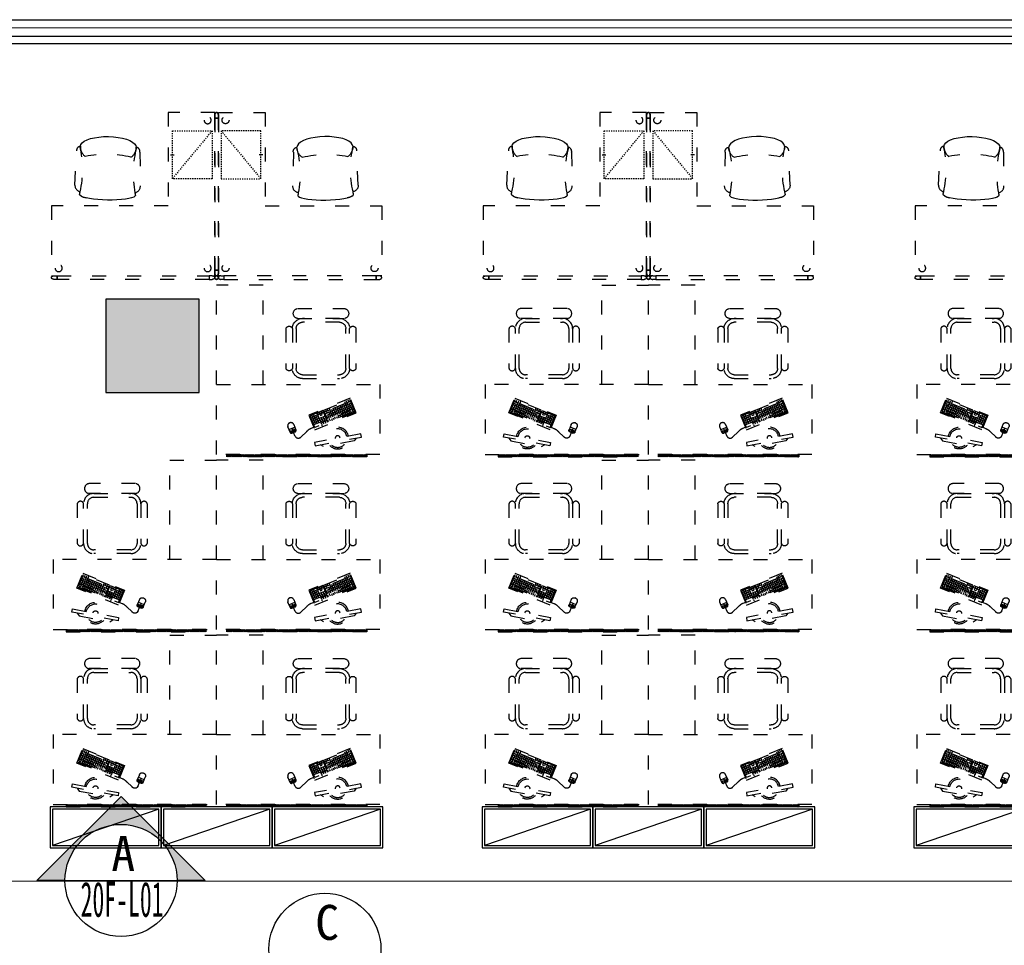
# Model space of a CAD drawing. Header units: millimetres. Extents: x -539149 to -534375, y 505028 to 505469.
# Tile 128 of 135: x -534759 to -534675, y 505283 to 505363. Entities that reach past the tile are written whole.
import ezdxf
from ezdxf.enums import TextEntityAlignment as Align
from ezdxf.lldxf.tags import DXFTag

# ---------------------------------------------------------------- set-up
doc = ezdxf.new("R2010")
doc.units = ezdxf.units.MM
doc.header["$LTSCALE"] = 10
doc.linetypes.add('ACAD_ISO03W100', pattern=[30, 12, -18])
doc.linetypes.add('HIDDEN2', pattern=[0.1875, 0.125, -0.0625])
for name, color, linetype in [('A-建筑-原墙体', 2, 'Continuous'), ('A-建筑-柱子、剪力墙', 251, 'Continuous'), ('A-建筑-窗户', 4, 'Continuous'), ('B-平面-到顶家具H', 30, 'Continuous'), ('B-平面-家具L', 30, 'Continuous'), ('B-平面-活动家具', 30, 'ACAD_ISO03W100'), ('E-图框', 100, 'Continuous'), ('E-填充', 251, 'Continuous'), ('E-文本', 7, 'Continuous'), ('家具', 1, 'Continuous')]:
    doc.layers.add(name, color=color, linetype=linetype)
doc.styles.add('黑体', font='simhei.ttf')
tags = doc.linetypes.add('CENTER', pattern=[2, 1.25, -0.25, 0.25, -0.25]).pattern_tags.tags
tags[10:11] = [DXFTag(74, 4), DXFTag(75, 0), DXFTag(340, '0'), DXFTag(46, 1.0), DXFTag(50, 0.0), DXFTag(44, 0.0), DXFTag(45, 0.0)]
tags[8:9] = [DXFTag(74, 4), DXFTag(75, 0), DXFTag(340, '0'), DXFTag(46, 1.0), DXFTag(50, 0.0), DXFTag(44, 0.0), DXFTag(45, 0.0)]
tags[6:7] = [DXFTag(74, 4), DXFTag(75, 0), DXFTag(340, '0'), DXFTag(46, 1.0), DXFTag(50, 0.0), DXFTag(44, 0.0), DXFTag(45, 0.0)]
tags[4:5] = [DXFTag(74, 4), DXFTag(75, 0), DXFTag(340, '0'), DXFTag(46, 1.0), DXFTag(50, 0.0), DXFTag(44, 0.0), DXFTag(45, 0.0)]

# ---------------------------------------------------------------- blocks, each defined once
blk = doc.blocks.new('_FZH')
at = {"layer": 'A-建筑-原墙体'}
blk.add_lwpolyline([(-0.5, -0.5), (0.5, -0.5), (0.5, 0.5), (-0.5, 0.5)], close=True, dxfattribs=at)
at = {"layer": 'A-建筑-柱子、剪力墙'}
blk.add_solid([(-0.5, -0.5), (0.5, -0.5), (-0.5, 0.5), (0.5, 0.5)], dxfattribs=at)
blk = doc.blocks.new('A$C42307EB7')
at = {"layer": 'B-平面-活动家具'}
h = blk.add_hatch(dxfattribs=at)
h.set_pattern_fill('ANSI31', color=8, scale=50, angle=90, style=0)
h.set_pattern_definition([(135, (-88, -20), (-4.419417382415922, -4.419417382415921), [])])
h.paths.add_polyline_path([(-1288, -20), (-88, -20), (-88, 0), (-1288, 0)])
for p, q in [((-400, 600), (-400, 1450)), ((-400, 1450), (0, 1450)), ((0, 600), (0, 1450)), ((-694.9238386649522, 1250.000003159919), (-1094.076179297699, 1249.999996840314)), ((-694.9238373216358, 1165.154371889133), (-1094.076177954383, 1165.154365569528))]:
    blk.add_line(p, q, dxfattribs=at)
at = {"layer": 'B-平面-活动家具', "color": 8}
for p, q in [((-1052.681825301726, 1132.427093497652), (-736.3181889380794, 1132.42709850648)), ((-1107.227273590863, 737.2727239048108), (-1107.227278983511, 1077.881638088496)), ((-681.7727335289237, 1077.88164482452), (-681.772728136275, 737.2727306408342)), ((-736.3181818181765, 682.7272752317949), (-1052.681818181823, 682.7272702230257))]:
    blk.add_line(p, q, dxfattribs=at)
at = {"layer": 'B-平面-活动家具', "color": 251, "extrusion": (0, 0, -1)}
for p, q in [((-1181.973894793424, 370.8634374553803), (-1140.985347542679, 470.7831001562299)), ((-1145.310423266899, 418.081546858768), (-1160.113336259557, 424.1539242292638)), ((-1153.732485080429, 439.694991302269), (-1138.929572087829, 433.6226139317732)), ((-1147.361343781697, 455.2400415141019), (-1132.55843078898, 449.1676641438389)), ((-1145.315278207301, 418.08353842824), (-1138.939281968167, 433.6265970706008)), ((-919.0096218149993, 379.7253215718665), (-1140.985347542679, 470.7831001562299)), ((-1138.934427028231, 433.6246055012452), (-1124.131514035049, 427.5522281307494)), ((-1132.55843078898, 449.1676641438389), (-1126.182434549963, 464.7107227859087)), ((-1132.553575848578, 449.1656725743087), (-1117.75551779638, 443.0952867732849)), ((-1130.517220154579, 412.0131526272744), (-1124.141223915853, 427.5562112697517)), ((-1109.343165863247, 421.4858254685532), (-1124.146078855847, 427.5582028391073)), ((-1124.136368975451, 427.5542197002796), (-1109.333455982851, 421.4818423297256)), ((-1124.131514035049, 427.5522281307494), (-1117.75551779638, 443.0952867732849)), ((-1117.760372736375, 443.0972783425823), (-1111.384376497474, 458.6403369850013)), ((-1102.957459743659, 437.0249009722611), (-1117.760372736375, 443.0972783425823)), ((-1102.96231468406, 437.0268925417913), (-1109.338310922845, 421.4838338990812)), ((-1096.591173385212, 452.5719427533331), (-1102.967169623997, 437.0288841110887)), ((-1102.967169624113, 437.0288841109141), (-969.7797922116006, 382.3934203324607)), ((-1088.164256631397, 430.9565067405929), (-1094.540252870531, 415.413448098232)), ((-1073.366198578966, 424.8861209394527), (-1079.742194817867, 409.3430622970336)), ((-1186.189936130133, 359.9675291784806), (-1183.768105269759, 365.8713374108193)), ((-1186.189936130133, 359.9675291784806), (-905.1881783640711, 244.6963851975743)), ((-1183.768105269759, 365.8713374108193), (-902.7663475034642, 250.6001934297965)), ((-1181.973894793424, 370.8634374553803), (-1167.170981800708, 364.7910600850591)), ((-1181.973894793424, 370.8634374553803), (-1167.170981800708, 364.7910600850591)), ((-1175.597898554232, 386.4064960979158), (-1160.794985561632, 380.33411872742)), ((-1172.865328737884, 393.0678069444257), (-950.8896030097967, 302.0100283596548)), ((-1160.799840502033, 380.336110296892), (-1167.175836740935, 364.7930516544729)), ((-1166.494187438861, 408.612857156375), (-1151.691274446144, 402.5404797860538)), ((-1160.794985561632, 380.33411872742), (-1160.799840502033, 380.336110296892)), ((-1158.062415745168, 386.9954295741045), (-1151.686419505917, 402.53848821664)), ((-1146.00178244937, 374.2657244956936), (-1152.377778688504, 358.7226658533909)), ((-1152.377778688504, 358.7226658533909), (-841.5433926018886, 231.2137294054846)), ((-1151.696129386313, 402.5424713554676), (-1136.893216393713, 396.4700939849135)), ((-1145.315278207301, 418.08353842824), (-1151.691274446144, 402.5404797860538)), ((-1146.00178244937, 374.2657244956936), (-953.6221728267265, 295.3487175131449)), ((-1130.51236521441, 412.0111610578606), (-1145.315278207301, 418.08353842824)), ((-1143.264357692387, 380.9250437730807), (-1136.888361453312, 396.4681024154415)), ((-1131.203724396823, 368.1953386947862), (-1137.579720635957, 352.6522800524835)), ((-1136.898071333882, 396.4720855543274), (-1122.095158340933, 390.399708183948)), ((-1130.517220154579, 412.0131526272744), (-1136.893216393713, 396.4700939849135)), ((-1115.714307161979, 405.9407752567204), (-1130.517220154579, 412.0131526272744)), ((-1128.466299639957, 374.8546579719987), (-1122.090303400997, 390.3977166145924)), ((-1116.405666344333, 362.1249528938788), (-1122.781662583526, 346.5818942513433)), ((-1122.100013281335, 390.40169975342), (-1107.297100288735, 384.3293223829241)), ((-1115.719162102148, 405.9427668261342), (-1122.095158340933, 390.399708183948)), ((-1115.719162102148, 405.9427668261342), (-1109.343165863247, 421.4858254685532)), ((-1100.916249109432, 399.870389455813), (-1115.719162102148, 405.9427668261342)), ((-1107.297100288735, 384.3293223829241), (-1113.673096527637, 368.7862637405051)), ((-1094.545107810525, 415.4154396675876), (-1109.348020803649, 421.4878170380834)), ((-1109.338310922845, 421.4838338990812), (-1094.535397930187, 415.4114565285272)), ((-1101.607608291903, 356.0545670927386), (-1107.983604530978, 340.5115084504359)), ((-1107.301955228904, 384.331313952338), (-1092.499042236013, 378.2589365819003)), ((-1100.921104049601, 399.8723810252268), (-1107.297100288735, 384.3293223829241)), ((-1100.921104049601, 399.8723810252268), (-1094.545107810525, 415.4154396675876)), ((-1086.118191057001, 393.800003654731), (-1100.921104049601, 399.8723810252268)), ((-1098.870183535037, 362.7138863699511), (-1092.494187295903, 378.2569450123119)), ((-1079.747049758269, 409.3450538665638), (-1094.549962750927, 415.4174312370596)), ((-1086.809550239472, 349.9841812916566), (-1093.185546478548, 334.4411226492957)), ((-1092.503897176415, 378.2609281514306), (-1077.700984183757, 372.1885507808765)), ((-1086.123045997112, 393.8019952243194), (-1092.499042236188, 378.2589365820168)), ((-1086.123045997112, 393.8019952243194), (-1079.747049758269, 409.3450538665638)), ((-1071.320133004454, 387.7296178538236), (-1086.123045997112, 393.8019952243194)), ((-1084.072125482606, 356.6435005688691), (-1077.696129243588, 372.1865592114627)), ((-1064.948991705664, 403.2746680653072), (-1079.751904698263, 409.3470454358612)), ((-1072.011492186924, 343.9137954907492), (-1078.387488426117, 328.3707368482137)), ((-1077.705839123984, 372.1905423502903), (-1062.902926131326, 366.1181649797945)), ((-1071.324987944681, 387.7316094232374), (-1077.700984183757, 372.1885507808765)), ((-1071.324987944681, 387.7316094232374), (-1064.948991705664, 403.2746680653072)), ((-1056.522074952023, 381.6592320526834), (-1071.324987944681, 387.7316094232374)), ((-1069.274067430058, 350.5731147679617), (-1062.898071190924, 366.1161734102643)), ((-1050.150933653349, 397.2042822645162), (-1064.953846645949, 403.2766596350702)), ((-1058.568140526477, 418.8157351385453), (-1064.944136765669, 403.2726764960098)), ((-1057.213434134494, 337.843409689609), (-1063.589430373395, 322.3003510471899)), ((-1062.907781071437, 366.120156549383), (-1048.104868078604, 360.0477791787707)), ((-1056.52692989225, 381.6612236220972), (-1062.902926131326, 366.1181649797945)), ((-1056.52692989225, 381.6612236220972), (-1050.150933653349, 397.2042822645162)), ((-1041.724016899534, 375.588846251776), (-1056.52692989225, 381.6612236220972)), ((-1054.476009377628, 344.5027289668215), (-1048.100013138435, 360.0457876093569)), ((-1035.352875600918, 391.133896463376), (-1050.155788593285, 397.2062738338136)), ((-1043.770082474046, 412.7453493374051), (-1050.146078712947, 397.202290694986)), ((-1048.109723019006, 360.0497707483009), (-1033.306810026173, 353.9773933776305)), ((-1041.728871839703, 375.5908378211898), (-1048.104868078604, 360.0477791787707)), ((-1041.728871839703, 375.5908378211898), (-1035.352875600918, 391.133896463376)), ((-1026.92595884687, 369.5184604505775), (-1041.728871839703, 375.5908378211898)), ((-1039.677951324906, 338.4323431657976), (-1033.301955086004, 353.9754018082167)), ((-1020.554817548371, 385.0635106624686), (-1035.357730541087, 391.1358880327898)), ((-1028.972024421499, 406.6749635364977), (-1035.348020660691, 391.1319048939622)), ((-1033.311664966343, 353.9793849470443), (-1018.508751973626, 347.9070075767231)), ((-1026.930813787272, 369.5204520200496), (-1033.306810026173, 353.9773933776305)), ((-1026.930813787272, 369.5204520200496), (-1020.554817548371, 385.0635106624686)), ((-1012.127900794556, 363.4480746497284), (-1026.930813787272, 369.5204520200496)), ((-1024.879893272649, 332.3619573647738), (-1018.503897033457, 347.9050160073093)), ((-1005.75675949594, 378.9931248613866), (-1020.55967248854, 385.0655022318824)), ((-1014.173966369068, 400.6045777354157), (-1020.549962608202, 385.0615190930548)), ((-1018.513606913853, 347.9089991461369), (-1003.710693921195, 341.8366217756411)), ((-1012.132755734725, 363.4500662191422), (-1018.508751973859, 347.9070075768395)), ((-1012.132755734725, 363.4500662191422), (-1005.75675949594, 378.9931248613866)), ((-997.329842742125, 357.3776888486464), (-1012.132755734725, 363.4500662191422)), ((-1010.08183522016, 326.2915715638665), (-1003.705838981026, 341.8346302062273)), ((-990.9587014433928, 372.9227390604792), (-1005.761614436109, 378.9951164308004)), ((-999.3759083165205, 394.5341919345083), (-1005.751904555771, 378.9911332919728)), ((-1003.715548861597, 341.8386133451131), (-988.9126358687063, 335.7662359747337)), ((-997.3346976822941, 357.3796804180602), (-1003.710693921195, 341.8366217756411)), ((-997.3395526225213, 357.381671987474), (-982.536639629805, 351.3092946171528)), ((-997.3346976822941, 357.3796804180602), (-990.9587014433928, 372.9227390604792)), ((-982.5317846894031, 351.3073030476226), (-997.3346976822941, 357.3796804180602)), ((-976.1606433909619, 366.852353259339), (-990.96355638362, 372.924730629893)), ((-984.5778502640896, 388.4638061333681), (-990.9538465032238, 372.9207474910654)), ((-982.536639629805, 351.3092946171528), (-988.9126358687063, 335.7662359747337)), ((-982.536639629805, 351.3092946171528), (-976.1606433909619, 366.852353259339)), ((-967.7337266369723, 345.2369172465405), (-982.536639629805, 351.3092946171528)), ((-961.36258533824, 360.7819674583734), (-976.1654983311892, 366.8543448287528)), ((-969.7797922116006, 382.3934203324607), (-976.1557884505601, 366.850361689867)), ((-967.7385815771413, 345.2389088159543), (-974.1145778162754, 329.6958501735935)), ((-963.4086509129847, 397.9384705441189), (-969.7846471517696, 382.3954119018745)), ((-954.9768792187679, 376.3210429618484), (-969.7797922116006, 382.3934203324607)), ((-961.3674402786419, 360.7839590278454), (-967.7434365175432, 345.2409003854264)), ((-967.7434365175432, 345.2409003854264), (-952.940523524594, 339.168523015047)), ((-961.357730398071, 360.7799758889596), (-946.5548174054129, 354.7075985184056)), ((-959.3068098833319, 323.6214812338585), (-952.930813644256, 339.1645398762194)), ((-954.9817341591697, 376.3230345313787), (-948.6057379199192, 391.8660931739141)), ((-940.1788211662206, 370.250657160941), (-954.9817341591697, 376.3230345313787)), ((-952.565240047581, 276.7565596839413), (-911.5766927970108, 376.6762223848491)), ((-950.8896030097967, 302.0100283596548), (-919.0096218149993, 379.7253215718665)), ((-946.5548174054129, 354.7075985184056), (-940.1788211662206, 370.250657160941)), ((-946.5548174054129, 354.7075985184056), (-931.7519044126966, 348.6352211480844)), ((-933.8076798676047, 385.7957073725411), (-940.1836761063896, 370.2526487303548)), ((-925.3759081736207, 364.178279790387), (-940.1788211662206, 370.250657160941)), ((-916.4690874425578, 360.6546186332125), (-910.1387556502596, 376.0863589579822)), ((-901.6661744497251, 354.5822412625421), (-916.4690874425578, 360.6546186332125)), ((-911.5766927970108, 376.6762223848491), (-800.5548453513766, 331.1333921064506)), ((-905.5542799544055, 338.1981692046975), (-892.9109994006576, 369.0192744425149)), ((-890.7513669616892, 332.1257918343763), (-905.5542799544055, 338.1981692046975)), ((-895.3358426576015, 370.0139815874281), (-901.6661744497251, 354.5822412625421)), ((-900.7550445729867, 255.5032388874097), (-859.7664973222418, 355.4229015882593)), ((-884.438418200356, 347.5151567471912), (-899.2413311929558, 353.5875341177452)), ((-878.1080864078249, 362.9468970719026), (-890.7513669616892, 332.1257918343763)), ((-882.1815595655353, 346.5893594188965), (-875.851227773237, 362.0210997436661)), ((-867.3786465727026, 340.5169820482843), (-882.1815595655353, 346.5893594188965)), ((-861.0483147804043, 355.9487223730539), (-867.3786465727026, 340.5169820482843)), ((-866.1424935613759, 339.8798429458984), (-806.9308415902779, 315.5903334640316)), ((-862.0406525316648, 265.562853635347), (-830.1606713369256, 343.2781468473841)), ((-1042.415376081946, 331.7730238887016), (-1048.791372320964, 316.2299652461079)), ((-1027.617318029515, 325.7026380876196), (-1033.99331426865, 310.1595794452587)), ((-1019.190401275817, 304.0872020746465), (-1012.814405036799, 319.6302607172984)), ((-998.0212019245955, 313.561866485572), (-1004.397198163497, 298.0188078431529)), ((-995.2837771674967, 320.221185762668), (-988.907780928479, 335.7642444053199)), ((-983.2231438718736, 307.4914806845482), (-989.5991401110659, 291.9484220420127)), ((-988.9174908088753, 335.7682275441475), (-974.1145778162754, 329.6958501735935)), ((-980.4857191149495, 314.1507999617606), (-974.1097228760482, 329.6938586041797)), ((-974.7913721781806, 285.8740531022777), (-968.4153759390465, 301.4171117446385)), ((-974.1194327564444, 329.6978417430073), (-959.3165197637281, 323.6254643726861)), ((-959.3116648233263, 323.6234728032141), (-965.6876610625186, 308.0804141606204)), ((-959.9933141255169, 279.8036673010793), (-953.6173178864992, 295.3467259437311)), ((-944.5087518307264, 317.5510954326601), (-959.3116648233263, 323.6234728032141)), ((-944.7487279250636, 291.7160412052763), (-951.1247241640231, 276.1729825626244)), ((-929.9458149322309, 285.643663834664), (-944.7487279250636, 291.7160412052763)), ((-929.3483292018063, 329.2582999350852), (-942.0187368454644, 298.3710657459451)), ((-942.0187368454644, 298.3710657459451), (-927.2158238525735, 292.2986883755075)), ((-936.321811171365, 270.1006051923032), (-929.9458149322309, 285.643663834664)), ((-920.8398276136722, 307.8417470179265), (-935.6427406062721, 313.9141243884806)), ((-927.5209716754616, 284.648956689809), (-933.8969679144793, 269.1058980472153)), ((-914.5454162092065, 323.1859225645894), (-929.3483292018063, 329.2582999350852)), ((-912.7180586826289, 278.5765793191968), (-927.5209716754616, 284.648956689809)), ((-927.2158238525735, 292.2986883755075), (-914.5454162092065, 323.1859225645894)), ((-912.1205729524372, 322.1912154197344), (-924.7909805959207, 291.3039812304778)), ((-924.7909805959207, 291.3039812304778), (-909.9880676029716, 285.2316038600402)), ((-919.094054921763, 263.0335206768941), (-912.7180586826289, 278.5765793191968)), ((-903.6120713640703, 300.7746625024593), (-918.4149843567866, 306.8470398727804)), ((-910.4612000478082, 277.650781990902), (-916.8371962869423, 262.1077233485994)), ((-897.3176599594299, 316.1188380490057), (-912.1205729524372, 322.1912154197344)), ((-895.6582870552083, 271.5784046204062), (-910.4612000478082, 277.650781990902)), ((-909.9880676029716, 285.2316038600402), (-897.3176599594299, 316.1188380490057)), ((-895.0608013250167, 315.1930407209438), (-907.7312089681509, 284.3058065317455)), ((-907.7312089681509, 284.3058065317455), (-892.928295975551, 278.2334291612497)), ((-902.0342832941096, 256.035345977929), (-895.6582870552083, 271.5784046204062)), ((-886.5522997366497, 293.7764878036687), (-901.355212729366, 299.8488651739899)), ((-880.2578883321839, 309.1206633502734), (-895.0608013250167, 315.1930407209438)), ((-892.928295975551, 278.2334291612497), (-880.2578883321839, 309.1206633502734)), ((-891.6464785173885, 277.7076083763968), (-832.4348265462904, 253.41809889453)), ((-885.2704822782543, 293.2506670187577), (-826.0588303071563, 268.9611575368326)), ((-878.8944860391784, 308.7937256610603), (-819.682834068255, 284.5042161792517)), ((-876.8435655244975, 271.6352310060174), (-851.3395805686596, 333.8074655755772)), ((-872.5184898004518, 324.3367843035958), (-813.3068378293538, 300.0472748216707)), ((-847.2377395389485, 259.4904762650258), (-815.3577583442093, 337.2057694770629)), ((-841.5433926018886, 231.2137294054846), (-800.5548453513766, 331.1333921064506)), ((-625.694759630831, 270.2167584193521), (-626.4147563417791, 270.5121118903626)), ((-905.1881783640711, 244.6963851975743), (-902.7663475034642, 250.6001934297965))]:
    blk.add_line(p, q, dxfattribs=at)
at = {"layer": 'B-平面-活动家具', "color": 251, "linetype": 'ByBlock', "extrusion": (0, 0, -1)}
for p, q in [((-677.4731214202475, 196.2055301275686), (-669.2053305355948, 216.3603033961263)), ((-620.2133328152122, 212.4372604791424), (-670.8931608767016, 233.2268875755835)), ((-669.2053305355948, 216.3603033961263), (-659.5663832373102, 212.4062623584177)), ((-659.5663832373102, 212.4062623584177), (-668.2834499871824, 191.1562686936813)), ((-659.9510710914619, 187.7338371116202), (-654.3511621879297, 201.384992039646)), ((-656.1834979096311, 202.136643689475), (-652.0486431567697, 212.216368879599)), ((-652.5188264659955, 200.6333403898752), (-656.1834979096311, 202.136643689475)), ((-648.3839717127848, 210.7130655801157), (-652.5188264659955, 200.6333403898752)), ((-652.0486431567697, 212.216368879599), (-648.3839717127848, 210.7130655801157)), ((-642.8985604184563, 205.5688709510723), (-651.6156271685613, 184.3188772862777)), ((-650.2163074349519, 211.4647172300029), (-645.5532468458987, 222.8320740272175)), ((-633.2596131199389, 201.6148299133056), (-642.8985604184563, 205.5688709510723)), ((-641.5274040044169, 181.4600566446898), (-633.2596131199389, 201.6148299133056))]:
    blk.add_line(p, q, dxfattribs=at)
at = {"layer": 'B-平面-活动家具'}
for points in [[(-1139.954551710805, 1077.881637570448, 0.7558018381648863), (-1194.500006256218, 1077.881636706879), (-1194.500000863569, 737.272722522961, 0.7558018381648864), (-1139.954546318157, 737.2727233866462)], [(-649.0454608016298, 1077.881645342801, -0.7558018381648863), (-594.5000062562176, 1077.88164620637), (-594.5000008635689, 737.2727320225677, -0.7558018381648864), (-649.0454554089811, 737.2727311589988)]]:
    blk.add_lwpolyline(points, format="xyb", dxfattribs=at)
blk.add_lwpolyline([(-1052.681817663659, 649.9999974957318, -0.4142135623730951), (-1139.954546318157, 737.2727233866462), (-1139.954551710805, 1077.881637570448, -0.4142135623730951), (-1052.681825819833, 1165.154366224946), (-736.3181894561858, 1165.154371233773, -0.4142135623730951), (-649.0454608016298, 1077.881645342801), (-649.0454554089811, 737.2727311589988, -0.4142135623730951), (-736.3181813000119, 650.000002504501)], format="xyb", close=True, dxfattribs=at)
for points in [[(-1400, 600), (-1400, 0), (0, 0), (0, 600)], [(-1288, -20), (-88, -20), (-88, 0), (-1288, 0)]]:
    blk.add_lwpolyline(points, close=True, dxfattribs=at)
at = {"layer": 'B-平面-活动家具', "extrusion": (0, 0, -1)}
for points in [[(1145.350615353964, 481.2207453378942), (790.1172001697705, 335.4986599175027), (841.7324078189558, 209.6738994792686), (1196.965823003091, 355.3959848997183)], [(1240.961175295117, 148.8677548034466), (1235.693961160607, 176.9494290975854), (839.4263441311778, 102.622436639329), (844.6935582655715, 74.54076234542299)]]:
    blk.add_lwpolyline(points, close=True, dxfattribs=at)
blk.add_lwpolyline([(626.4147563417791, 270.5121118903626, -0.4142135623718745), (661.6418088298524, 255.7793330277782), (680.1674167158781, 210.6186084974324, -0.414213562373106), (672.8010272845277, 193.0050822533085), (647.1011148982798, 182.4625919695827, -0.4142135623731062), (629.4875886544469, 189.8289814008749), (610.9619807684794, 234.9897059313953, -0.4223949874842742)], format="xyb", close=True, dxfattribs=at)
blk.add_lwpolyline([(832.4925735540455, 232.1982675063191), (809.9682055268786, 222.958433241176, 0.1231056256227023), (769.5393866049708, 193.2165806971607), (723.9717062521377, 150.5312306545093, -0.5125255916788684), (673.8108224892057, 153.9472850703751), (659.9510710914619, 187.7338371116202)], format="xyb", dxfattribs=at)
blk.add_lwpolyline([(1195.681775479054, 140.3748034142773), (1178.792511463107, 115.9211934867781), (915.6509625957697, 66.56434705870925), (889.9729580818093, 83.03371373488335)], dxfattribs=at)
at = {"layer": 'B-平面-活动家具'}
for centre, start, end in [((-1089.191145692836, 1207.577181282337), 96.56874027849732, 263.4312615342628), ((-699.8088709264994, 1207.577187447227), 276.5687402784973, 83.43126153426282)]:
    blk.add_arc(centre, 42.70314781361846, start, end, dxfattribs=at)
at = {"layer": 'B-平面-活动家具', "color": 8}
for centre, radius, start, end in [((-1052.681824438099, 1077.881638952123), 54.54545454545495, 90.00000090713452, 180.0000009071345), ((-736.3181880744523, 1077.881643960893), 54.54545454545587, 9.071344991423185e-07, 90.00000090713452), ((-1052.681819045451, 737.2727247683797), 54.54545454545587, 180.0000009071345, 270.0000009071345), ((-736.3181826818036, 737.2727297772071), 54.54545454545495, 270.0000009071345, 9.071344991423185e-07)]:
    blk.add_arc(centre, radius, start, end, dxfattribs=at)
at = {"layer": 'B-平面-活动家具', "extrusion": (0, 0, -1)}
for start, end in [(10.62340059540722, 190.6234005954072), (222.7366597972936, 338.5101413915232)]:
    blk.add_arc((1037.560152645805, 139.7859328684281), 93.10154607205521, start, end, dxfattribs=at)
at = {"layer": 'B-平面-活动家具', "color": 8, "extrusion": (0, 0, -1)}
for radius, start, end in [(79.27754607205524, 10.62340059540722, 190.6234005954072), (79.27754607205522, 229.2535876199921, 331.9932135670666), (20.53890950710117, 10.62340059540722, 190.6234005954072)]:
    blk.add_arc((1037.560152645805, 139.7859328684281), radius, start, end, dxfattribs=at)
blk = doc.blocks.new('A$C50D80CFC')
for p, q in [((317.432712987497, 678.1137840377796, 4.4319627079e-06), (309.5248600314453, 675.3435758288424, 4.4319627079e-06)), ((330.2413478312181, 675.6615246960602, 4.4319627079e-06), (317.432712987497, 678.1137840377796, 4.4319627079e-06)), ((330.2413478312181, 675.6615246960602, 4.4319627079e-06), (347.5562974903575, 668.0602894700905, 4.4319627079e-06)), ((347.5562974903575, 668.0602894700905, 4.4319627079e-06), (330.2413478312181, 675.6615246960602, 4.4319627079e-06)), ((225.1857920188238, 649.1120326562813, 4.4319627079e-06), (23.64198965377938, 434.4292459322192, 4.4319627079e-06)), ((347.5562974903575, 668.0602894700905, 4.4319627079e-06), (368.8563607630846, 655.5422358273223, 4.4319627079e-06)), ((368.856360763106, 655.542235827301, 4.4319627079e-06), (347.5562974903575, 668.0602894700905, 4.4319627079e-06)), ((393.4927267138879, 638.485580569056, 4.4319627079e-06), (368.856360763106, 655.542235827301, 4.4319627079e-06)), ((420.7151116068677, 617.4130623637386, 4.4319627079e-06), (393.4927267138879, 638.485580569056, 4.4319627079e-06)), ((449.6978958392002, 592.9596549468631, 4.4319627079e-06), (420.7151116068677, 617.4130623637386, 4.4319627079e-06)), ((479.5601110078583, 565.8710296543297, 4.4319627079e-06), (449.6978958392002, 592.9596549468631, 4.4319627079e-06)), ((509.3946517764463, 536.9712686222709, 4.4319627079e-06), (479.5601110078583, 565.8710296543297, 4.4319627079e-06)), ((538.2959502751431, 507.1351903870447, 4.4319627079e-06), (509.3946517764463, 536.9712686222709, 4.4319627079e-06)), ((565.3830381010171, 477.2745126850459, 4.4319627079e-06), (538.2959502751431, 507.1351903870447, 4.4319627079e-06)), ((589.8364455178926, 448.2917284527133, 4.4319627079e-06), (565.3830381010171, 477.2745126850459, 4.4319627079e-06)), ((610.9105011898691, 421.0678060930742, 4.4319627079e-06), (589.8364455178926, 448.2917284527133, 4.4319627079e-06)), ((9.295180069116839, 369.9762511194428, 4.4319627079e-06), (6.57078912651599, 351.9909659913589, 4.4319627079e-06)), ((6.57078912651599, 351.9909659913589, 4.4319627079e-06), (9.313629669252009, 329.817621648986, 4.4319627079e-06)), ((17.4046268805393, 383.2234744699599, 4.4319627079e-06), (9.295180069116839, 369.9762511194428, 4.4319627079e-06)), ((627.965618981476, 396.4329776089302, 4.4319627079e-06), (610.9105011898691, 421.0678060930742, 4.4319627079e-06)), ((640.4836726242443, 375.1329143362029, 4.4319627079e-06), (627.965618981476, 396.4329776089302, 4.4319627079e-06)), ((648.0849078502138, 357.8179646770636, 4.4319627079e-06), (640.4836726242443, 375.1329143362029, 4.4319627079e-06)), ((647.7669589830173, 337.1014768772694, 4.4319627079e-06), (650.5371671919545, 345.0093298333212, 4.4319627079e-06)), ((650.5371671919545, 345.0093298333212, 4.4319627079e-06), (648.0849078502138, 357.8179646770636, 4.4319627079e-06)), ((9.313629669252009, 329.817621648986, 4.4319627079e-06), (17.44221596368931, 304.1280910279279, 4.4319627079e-06)), ((17.44221596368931, 304.1280910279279, 4.4319627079e-06), (30.70747840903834, 275.7003322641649, 4.4319627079e-06)), ((30.70747840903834, 275.7003322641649, 4.4319627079e-06), (48.70660073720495, 245.4045514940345, 4.4319627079e-06)), ((48.70660073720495, 245.4045514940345, 4.4319627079e-06), (70.89531974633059, 214.1570788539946, 4.4319627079e-06)), ((70.89531974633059, 214.1570788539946, 4.4319627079e-06), (96.5956126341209, 182.9065312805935, 4.4319627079e-06)), ((96.5956126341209, 182.9065312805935, 4.4319627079e-06), (125.027983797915, 152.6046006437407, 4.4319627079e-06)), ((406.8526290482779, 51.21860646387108, 4.4319627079e-06), (618.8371276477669, 250.2292609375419, 4.4319627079e-06)), ((125.027983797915, 152.6046006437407, 4.4319627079e-06), (155.3314519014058, 124.1706920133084, 4.4319627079e-06)), ((155.3314519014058, 124.1706920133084, 4.4319627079e-06), (186.5804620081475, 98.47193659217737, 4.4319627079e-06)), ((186.5804620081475, 98.47193659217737, 4.4319627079e-06), (217.8279346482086, 76.28321758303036, 4.4319627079e-06)), ((217.8279346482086, 76.28321758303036, 4.4319627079e-06), (248.1252528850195, 58.28255778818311, 4.4319627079e-06)), ((248.1252528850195, 58.28255778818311, 4.4319627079e-06), (276.5514741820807, 45.01883280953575, 4.4319627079e-06)), ((276.5514741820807, 45.01883280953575, 4.4319627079e-06), (302.24100480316, 36.89024651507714, 4.4319627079e-06)), ((302.24100480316, 36.89024651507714, 4.4319627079e-06), (324.4143491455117, 34.14740597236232, 4.4319627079e-06)), ((324.4143491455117, 34.14740597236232, 4.4319627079e-06), (342.3996342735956, 36.87179691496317, 4.4319627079e-06)), ((342.3996342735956, 36.87179691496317, 4.4319627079e-06), (355.6468576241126, 44.98124372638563, 4.4319627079e-06))]:
    blk.add_line(p, q)
at = {"extrusion": (0, 0, -1)}
for centre, major_axis, ratio, start_param, end_param in [((-505.3333516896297, 1198.08193754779, 4.4319627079e-06), (-684.5616480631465, 684.5616480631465), 0.9999999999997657, 2.926577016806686, 2.95062812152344), ((-449.5744972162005, 1151.46360562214, 4.4319627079e-06), (-633.4589835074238, 633.4589835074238), 0.9999999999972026, 2.942373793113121, 3.381095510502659), ((265.0665981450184, 609.1338043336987, 4.4319627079e-06), (39.9295469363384, 39.9295469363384), 0.9999999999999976, -1.569576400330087, -0.1903970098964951), ((45.86689978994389, 405.7392633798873, 4.4319627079e-06), (25.66185622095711, 25.66185622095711), 0.9999999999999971, 3.257715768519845, 4.838691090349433), ((91.28059034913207, 315.3515977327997, 4.4319627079e-06), (70.9371747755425, 70.9371747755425), 0.9999999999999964, 4.670073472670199, 5.682024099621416), ((1123.886988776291, -421.9978803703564, 4.4319627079e-06), (-633.4589835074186, 633.4589835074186), 0.99999999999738, 6.043682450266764, 6.482404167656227), ((581.5571874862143, 292.6432149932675, 4.4319627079e-06), (39.9295469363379, 39.9295469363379), 0.9999999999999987, 0.1903970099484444, 1.635129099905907), ((378.1626465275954, 73.44351664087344, 4.4319627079e-06), (25.6618562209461, 25.6618562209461), 0.9999999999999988, 1.444494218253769, 3.025469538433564)]:
    blk.add_ellipse(centre, major_axis=major_axis, ratio=ratio, start_param=start_param, end_param=end_param, dxfattribs=at)
at = {"extrusion": (0, 0, -0.9999999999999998)}
for centre, major_axis, ratio, start_param, end_param in [((863.0119863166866, 890.5886031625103, 4.4319627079e-06), (-630.3613354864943, 630.3613354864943), 0.9999999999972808, 4.491074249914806, 4.933703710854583), ((1170.505320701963, -477.7567348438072, 4.4319627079e-06), (684.5616480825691, 684.5616480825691), 0.9999999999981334, -1.379831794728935, -1.355780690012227), ((287.7749808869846, 118.8572071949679, 4.4319627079e-06), (70.93717477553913, 70.93717477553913), 0.9999999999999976, 0.6011612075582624, 1.613111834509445)]:
    blk.add_ellipse(centre, major_axis=major_axis, ratio=ratio, start_param=start_param, end_param=end_param, dxfattribs=at)
blk = doc.blocks.new('1grjh')
at = {"layer": 'B-平面-活动家具', "elevation": 450.9834994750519}
for points in [[(22796.75707599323, -67373.4589914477), (22796.75707599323, -67347.40262844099, 0.15271203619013), (22791.88651290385, -67330.78155065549, 0.2467330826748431), (22781.75707484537, -67325.4589914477, 0.246733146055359), (22771.62763761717, -67330.78154819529, 0.1527120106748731), (22766.75707452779, -67347.40262084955), (22766.75707452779, -67373.4589914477), (22796.75707599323, -67373.4589914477)], [(22796.75707599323, -68677.4589914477), (22796.75707599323, -68703.5153544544, -0.15271203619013), (22791.88651290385, -68720.1364322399, -0.2467330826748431), (22781.75707484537, -68725.4589914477, -0.246733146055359), (22771.62763761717, -68720.1364347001, -0.1527120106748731), (22766.75707452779, -68703.51536204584), (22766.75707452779, -68677.4589914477), (22796.75707599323, -68677.4589914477)], [(22844.75707484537, -68755.45899259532), (22818.70071183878, -68755.45899259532, -0.15271203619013), (22802.07963405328, -68750.58842950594, -0.2467330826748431), (22796.75707484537, -68740.4589914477, -0.246733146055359), (22802.07963159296, -68730.3295542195, -0.1527120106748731), (22818.70070424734, -68725.45899113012), (22844.75707484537, -68725.45899113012), (22844.75707484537, -68755.45899259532)], [(24148.75707484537, -68755.45899259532), (24174.81343785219, -68755.45899259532, 0.15271203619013), (24191.43451563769, -68750.58842950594, 0.2467330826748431), (24196.75707484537, -68740.4589914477, 0.246733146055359), (24191.43451809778, -68730.3295542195, 0.1527120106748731), (24174.81344544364, -68725.45899113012), (24148.75707484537, -68725.45899113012), (24148.75707484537, -68755.45899259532)]]:
    blk.add_lwpolyline(points, format="xyb", dxfattribs=at)
for points in [[(22796.81344544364, -67347.45899113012), (22796.81344544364, -67325.45899113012), (23196.81344544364, -67325.45899113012), (23196.81344544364, -68125.45899113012), (24196.81344544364, -68125.45899113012), (24196.81344544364, -68725.45899113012), (24174.81344544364, -68725.45899113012)], [(22818.70070424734, -68725.45899113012), (22796.70070424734, -68725.45899113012), (22796.70070424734, -68703.45899113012)]]:
    blk.add_lwpolyline(points, dxfattribs=at)
for points in [[(22766.75707452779, -68677.4589914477), (22796.75707452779, -68677.4589914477), (22796.75707452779, -67373.4589914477), (22766.75707452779, -67373.4589914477)], [(22844.75707484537, -68725.45899113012), (22844.75707484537, -68755.45899113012), (24148.75707484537, -68755.45899113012), (24148.75707484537, -68725.45899113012)]]:
    blk.add_lwpolyline(points, close=True, dxfattribs=at)
at = {"layer": 'B-平面-活动家具'}
for centre, radius in [((22858.45674386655, -67391.7326857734), 30.00000000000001), ((22858.45674386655, -68659.18529712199), 30), ((24135.05740582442, -68659.18529712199), 30), ((22781.75707484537, -68740.4589914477, 450.9834994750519), 15)]:
    blk.add_circle(centre, radius, dxfattribs=at)
at = {"layer": '家具', "color": 8, "linetype": 'HIDDEN2'}
for p, q in [((22820.75707452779, -67482.73873455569, 450.9834994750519), (23160.75707452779, -67892.73873455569, 450.9834994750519)), ((23176.78797030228, -67687.73873455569, 450.9834994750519), (23144.72617875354, -67687.73873455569, 450.9834994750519))]:
    blk.add_line(p, q, dxfattribs=at)
at = {"layer": '家具', "color": 8, "linetype": 'HIDDEN2', "elevation": 450.9834994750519}
blk.add_lwpolyline([(23160.75707452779, -67892.73873455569), (23160.75707452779, -67482.73873455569), (22820.75707452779, -67482.73873455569), (22820.75707452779, -67892.73873455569)], close=True, dxfattribs=at)
at = {"layer": 'B-平面-活动家具', "rotation": 226.0000000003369}
blk.add_blockref('A$C50D80CFC', (23685.17330275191, -67335.98757118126, 450.9834950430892), dxfattribs=at)
blk = doc.blocks.new('A$C255261E0')
at = {"layer": 'B-平面-到顶家具H', "color": 8}
blk.add_line((930, -20), (20, -330), dxfattribs=at)
at = {"layer": 'B-平面-到顶家具H'}
blk.add_lwpolyline([(0, 0), (0, -350), (950, -350), (950, 0)], close=True, dxfattribs=at)
at = {"layer": 'B-平面-到顶家具H', "color": 8}
blk.add_lwpolyline([(20, -20), (20, -330), (930, -330), (930, -20)], close=True, dxfattribs=at)
blk = doc.blocks.new('asdsadsadadfsaf777779')
at = {"layer": 'E-填充'}
h = blk.add_hatch(color=251, dxfattribs=at)
edge = h.paths.add_edge_path()
edge.add_line((-537126.3645272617, 505296.0964305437), (-537133.5645272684, 505288.8964305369))
edge.add_line((-537133.5645272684, 505288.8964305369), (-537131.1645272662, 505288.8964305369))
edge.add_ellipse((-537126.3645272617, 505288.896430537), major_axis=(-3.394112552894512, 3.394112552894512), ratio=0.999999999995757, start_angle=-44.99999999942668, end_angle=45.000000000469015, ccw=False)
edge.add_ellipse((-537126.3645272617, 505288.896430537), major_axis=(-3.394112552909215, 3.394112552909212), ratio=0.9999999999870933, start_angle=225.0000000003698, end_angle=314.99999999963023, ccw=False)
edge.add_line((-537121.5645272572, 505288.896430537), (-537119.164527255, 505288.896430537))
edge.add_line((-537119.164527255, 505288.896430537), (-537126.3645272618, 505296.0964305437))
at = {"layer": 'E-图框', "linetype": 'CENTER', "ltscale": 0.5, "const_width": 0.1}
blk.add_lwpolyline([(-537212.8679479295, 505293.5757854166), (-537212.8679479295, 505288.8378181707), (-536991.6996331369, 505288.8378181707), (-536991.6996331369, 505292.8945100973)], dxfattribs=at)
at = {"layer": 'E-文本', "color": 3}
blk.add_line((-537131.1645272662, 505288.896430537), (-537121.5645272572, 505288.896430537), dxfattribs=at)
blk.add_lwpolyline([(-537131.1645272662, 505288.896430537), (-537133.5645272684, 505288.896430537), (-537126.3645272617, 505296.0964305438), (-537119.164527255, 505288.896430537), (-537121.5645272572, 505288.896430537)], dxfattribs=at)
for centre in [(-537126.3645272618, 505288.896430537), (-537108.8911243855, 505282.9965592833)]:
    blk.add_ellipse(centre, major_axis=(3.394112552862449, 3.394112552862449), ratio=0.9999999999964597, start_param=5.497787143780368, end_param=11.78097245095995, dxfattribs=at)
at = {"layer": 'E-文本', "style": '黑体'}
for s, p in [('A', (-537126.1751484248, 505291.2005978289)), ('C', (-537108.7017455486, 505285.3007265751))]:
    blk.add_text(s, height=3.000000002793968, dxfattribs=at).set_placement(p, align=Align.MIDDLE_CENTER)
at = {"layer": 'E-文本', "style": '黑体', "width": 0.470899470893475}
blk.add_text('20F-L01', height=3.000000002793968, dxfattribs=at).set_placement((-537129.8269069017, 505285.7795386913), (-537122.715795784, 505285.7795386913), align=Align.FIT)

msp = doc.modelspace()

# ---------------------------------------------------------------- linework, layer by layer
at = {"layer": 'A-建筑-窗户', "ltscale": 0.01}
for p, q in [((-534882.3732111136, 505362.6486509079, 0.06894340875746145), (-534577.7732111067, 505362.6486509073, 0.06894340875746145)), ((-534809.7732111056, 505361.9508075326, 0.06894340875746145), (-534578.4732111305, 505361.9819842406, 0.06894340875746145)), ((-534882.3732111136, 505361.2486509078, 0.06894340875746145), (-534577.773211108, 505361.2486509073, 0.06894340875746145))]:
    msp.add_line(p, q, dxfattribs=at)
at = {"layer": 'B-平面-家具L', "ltscale": 0.01}
msp.add_line((-534830.7732111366, 505360.5986509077, 0.06894340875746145), (-534577.773211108, 505360.5986509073, 0.06894340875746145), dxfattribs=at)

# ---------------------------------------------------------------- block references
msp.add_blockref('asdsadsadadfsaf777779', (2376, 0))
at = {"layer": 'A-建筑-原墙体', "ltscale": 0.01, "xscale": 8, "yscale": 8, "zscale": 8}
msp.add_blockref('_FZH', (-534747.6731958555, 505334.6987123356, 0.06894340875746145), dxfattribs=at)
at = {"layer": 'B-平面-活动家具', "ltscale": 0.01, "yscale": 0.01, "zscale": 0.01}
for name, p, xscale in [('1grjh', (-534514.355640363, 506027.9532408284, 0.06894340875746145), -0.01), ('1grjh', (-534969.990781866, 506027.9532408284, 0.06894340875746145), 0.01), ('1grjh', (-534477.3556403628, 506027.9532408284, 0.06894340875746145), -0.01), ('1grjh', (-534932.990781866, 506027.9532408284, 0.06894340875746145), 0.01), ('1grjh', (-534440.3556403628, 506027.9532408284, 0.06894340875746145), -0.01), ('A$C42307EB7', (-534742.1732111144, 505325.3986509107, 0.06894340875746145), -0.01), ('A$C42307EB7', (-534705.1732111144, 505325.3986509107, 0.06894340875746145), 0.01), ('A$C42307EB7', (-534705.1732111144, 505325.3986509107, 0.06894340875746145), -0.01), ('A$C42307EB7', (-534668.1732111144, 505325.3986509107, 0.06894340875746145), 0.01), ('A$C42307EB7', (-534742.1732111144, 505310.3986509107, 0.06894340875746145), 0.01), ('A$C42307EB7', (-534742.1732111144, 505310.3986509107, 0.06894340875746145), -0.01), ('A$C42307EB7', (-534705.1732111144, 505310.3986509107, 0.06894340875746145), 0.01), ('A$C42307EB7', (-534705.1732111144, 505310.3986509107, 0.06894340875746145), -0.01), ('A$C42307EB7', (-534668.1732111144, 505310.3986509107, 0.06894340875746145), 0.01), ('A$C42307EB7', (-534742.1732111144, 505295.3986509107, 0.06894340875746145), 0.01), ('A$C42307EB7', (-534742.1732111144, 505295.3986509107, 0.06894340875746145), -0.01), ('A$C42307EB7', (-534705.1732111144, 505295.3986509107, 0.06894340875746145), 0.01), ('A$C42307EB7', (-534705.1732111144, 505295.3986509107, 0.06894340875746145), -0.01), ('A$C42307EB7', (-534668.1732111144, 505295.3986509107, 0.06894340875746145), 0.01), ('A$C255261E0', (-534756.4232111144, 505295.1986509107, 0.06894340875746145), 0.01), ('A$C255261E0', (-534746.9232111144, 505295.1986509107, 0.06894340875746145), 0.01), ('A$C255261E0', (-534737.4232111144, 505295.1986509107, 0.06894340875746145), 0.01), ('A$C255261E0', (-534719.4232111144, 505295.1986509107, 0.06894340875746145), 0.01), ('A$C255261E0', (-534709.9232111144, 505295.1986509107, 0.06894340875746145), 0.01), ('A$C255261E0', (-534700.4232111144, 505295.1986509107, 0.06894340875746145), 0.01), ('A$C255261E0', (-534682.4232111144, 505295.1986509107, 0.06894340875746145), 0.01)]:
    msp.add_blockref(name, p, dxfattribs=dict(at, xscale=xscale))

doc.saveas('drawing.dxf')
